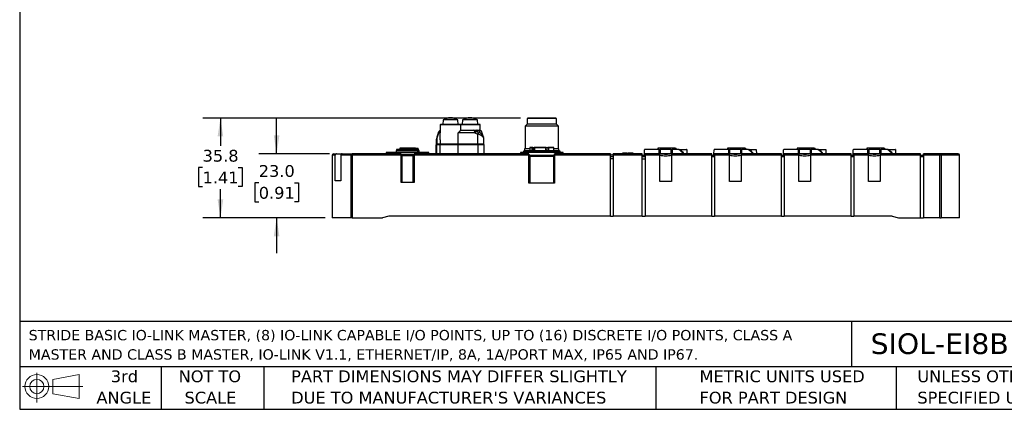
# Model space of a CAD drawing. Header units: millimetres. Extents: x 13 to 546, y 13 to 419.
# Tile 1 of 23: x 13 to 366, y 13 to 152. Entities that reach past the tile are written whole.
import ezdxf

# ---------------------------------------------------------------- set-up
doc = ezdxf.new("R2010")
doc.units = ezdxf.units.MM
doc.header["$LTSCALE"] = 2
doc.linetypes.add('SLD-Solid', pattern=[0])
doc.layers.add('DIMENSIONS', color=140, linetype='SLD-Solid', lineweight=25)
doc.layers.add('TEXT', color=140, linetype='SLD-Solid', lineweight=25)
doc.styles.add('SLDTEXTSTYLE0', font='VERDANA.TTF')
doc.dimstyles.new('SLDDIMSTYLE0', dxfattribs={"dimtxt": 4.316016, "dimasz": 6.604, "dimexe": 0, "dimexo": 0.0625, "dimgap": 1.079004, "dimtad": 0, "dimtih": 1, "dimtoh": 1, "dimrnd": 1e-09, "dimzin": 4, "dimdsep": 46, "dimtxsty": 'SLDTEXTSTYLE0', "dimsah": 1, "dimcen": 0.09, "dimadec": 0, "dimazin": 1, "dimtfac": 1, "dimtmove": 0, "dimatfit": 0, "dimfxl": 0, "dimfrac": 2, "dimtolj": 1, "dimtzin": 12, "dimarcsym": 0})
doc.dimstyles.new('SLDDIMSTYLE1', dxfattribs={"dimtxt": 4.316016, "dimasz": 6.604, "dimexe": 0, "dimexo": 0.0625, "dimgap": 1.079004, "dimtad": 0, "dimtih": 1, "dimtoh": 1, "dimrnd": 1e-09, "dimzin": 12, "dimdsep": 46, "dimtxsty": 'SLDTEXTSTYLE0', "dimsah": 1, "dimcen": 0.09, "dimadec": 0, "dimazin": 3, "dimtfac": 1, "dimtofl": 0, "dimtmove": 0, "dimatfit": 3, "dimfxl": 0, "dimfrac": 2, "dimtolj": 1, "dimtzin": 12, "dimarcsym": 0})

# ---------------------------------------------------------------- blocks, each defined once
blk = doc.blocks.new('Block11')
at = {"color": 7, "linetype": 'SLD-Solid', "lineweight": 18}
for p, q in [((5.18, 10.62), (5.18, 0)), ((10.96, 8.33), (20.35, 10.06)), ((10.96, 3.19), (10.96, 8.33)), ((20.35, 10.06), (20.35, 1.46)), ((0, 5.76), (21.75, 5.76)), ((10.96, 3.19), (20.35, 1.46))]:
    blk.add_line(p, q, dxfattribs=at)
for radius in [4.3, 2.57]:
    blk.add_circle((5.18, 5.76), radius, dxfattribs=at)
blk = doc.blocks.new('Block12')
at = {"color": 7, "linetype": 'Continuous'}
blk.add_blockref('Block11', (0, 0), dxfattribs=at)
blk = doc.blocks.new('SW_NOTE_0')
at = {"layer": 'TEXT', "color": 0, "attachment_point": 1, "style": 'SLDTEXTSTYLE0'}
for s, insert, char_height in [('STRIDE BASIC IO-LINK MASTER, (8) IO-LINK CAPABLE I/O POINTS, UP TO (16) DISCRETE I/O POINTS, CLASS A ', (0, 4.7), 3.70417), ('MASTER AND CLASS B MASTER, IO-LINK V1.1, ETHERNET/IP, 8A, 1A/PORT MAX, IP65 AND IP67.', (0, -2.23), 3.7042)]:
    blk.add_mtext(s, dxfattribs=dict(at, insert=insert, char_height=char_height))
blk = doc.blocks.new('SW_NOTE_0_2')
at = {"layer": 'TEXT', "color": 0, "char_height": 4.2333, "attachment_point": 1, "style": 'SLDTEXTSTYLE0'}
for s, insert in [('UNLESS OTHERWISE ', (0, 5.38)), ('SPECIFIED UNITS ARE:', (0, -2.27))]:
    blk.add_mtext(s, dxfattribs=dict(at, insert=insert))
blk = doc.blocks.new('SW_NOTE_0_3')
at = {"layer": 'TEXT', "color": 0, "char_height": 4.2333, "attachment_point": 1, "style": 'SLDTEXTSTYLE0'}
for s, insert in [('PART DIMENSIONS MAY DIFFER SLIGHTLY ', (0, 5.38)), ("DUE TO MANUFACTURER'S VARIANCES", (0, -2.27))]:
    blk.add_mtext(s, dxfattribs=dict(at, insert=insert))
blk = doc.blocks.new('SW_NOTE_0_4')
at = {"layer": 'TEXT', "color": 0, "char_height": 4.233, "attachment_point": 2, "style": 'SLDTEXTSTYLE0'}
for s, insert in [('NOT TO', (10.52, 5.38)), ('SCALE', (10.71, -2.27))]:
    blk.add_mtext(s, dxfattribs=dict(at, insert=insert))
blk = doc.blocks.new('SW_NOTE_0_5')
at = {"layer": 'TEXT', "color": 0, "char_height": 4.233, "attachment_point": 2, "style": 'SLDTEXTSTYLE0'}
for s, insert in [('3rd', (4.63, 5.38)), ('ANGLE', (4.44, -2.27))]:
    blk.add_mtext(s, dxfattribs=dict(at, insert=insert))
blk = doc.blocks.new('SW_NOTE_0_6')
at = {"layer": 'TEXT', "color": 0, "char_height": 4.2333, "attachment_point": 1, "style": 'SLDTEXTSTYLE0'}
for s, insert in [('METRIC UNITS USED ', (0, 5.38)), ('FOR PART DESIGN', (0, -2.27))]:
    blk.add_mtext(s, dxfattribs=dict(at, insert=insert))
blk = doc.blocks.new('_D')
at = {"layer": 'DIMENSIONS'}
for p, q in [((105, 104.38), (105, 117.08)), ((124.04, 104.38), (98.65, 104.38)), ((98.59, 93.97), (97.14, 93.97)), ((97.14, 93.97), (97.14, 87.11)), ((111.42, 93.97), (112.87, 93.97)), ((112.87, 93.97), (112.87, 87.11)), ((97.14, 87.11), (98.59, 87.11)), ((112.87, 87.11), (111.42, 87.11)), ((122.46, 81.38), (98.65, 81.38)), ((105, 81.38), (105, 68.68))]:
    blk.add_line(p, q, dxfattribs=at)
for points in [[(105, 104.38), (106.02, 110.98), (103.99, 110.98)], [(105, 81.38), (103.99, 74.78), (106.02, 74.78)]]:
    blk.add_solid(points, dxfattribs=at)
at = {"layer": 'DIMENSIONS', "char_height": 4.233, "attachment_point": 1, "style": 'SLDTEXTSTYLE0'}
for s, insert in [('23.0', (98.59, 100.32)), ('0.91', (98.59, 92.49))]:
    blk.add_mtext(s, dxfattribs=dict(at, insert=insert))
blk = doc.blocks.new('_D_1')
at = {"layer": 'DIMENSIONS'}
for p, q in [((192.68, 117.18), (78.47, 117.18)), ((84.82, 117.18), (84.82, 107.27)), ((78.41, 99.45), (76.96, 99.45)), ((76.96, 99.45), (76.96, 92.59)), ((91.24, 99.45), (92.69, 99.45)), ((92.69, 99.45), (92.69, 92.59)), ((76.96, 92.59), (78.41, 92.59)), ((92.69, 92.59), (91.24, 92.59)), ((84.82, 81.38), (84.82, 91.62)), ((122.46, 81.38), (78.47, 81.38))]:
    blk.add_line(p, q, dxfattribs=at)
for points in [[(84.82, 117.18), (83.81, 110.58), (85.84, 110.58)], [(84.82, 81.38), (85.84, 87.98), (83.81, 87.98)]]:
    blk.add_solid(points, dxfattribs=at)
at = {"layer": 'DIMENSIONS', "char_height": 4.233, "attachment_point": 1, "style": 'SLDTEXTSTYLE0'}
for s, insert in [('35.8', (78.41, 105.79)), ('1.41', (78.41, 97.96))]:
    blk.add_mtext(s, dxfattribs=dict(at, insert=insert))

msp = doc.modelspace()

# ---------------------------------------------------------------- linework, layer by layer
for p, q in [((195.223, 117.181), (195.023, 116.981)), ((195.023, 116.981), (195.023, 114.981)), ((205.523, 116.981), (195.023, 116.981)), ((200.273, 117.181), (195.223, 117.181)), ((205.323, 117.181), (200.273, 117.181)), ((205.523, 116.981), (205.323, 117.181)), ((205.523, 114.981), (205.523, 116.981)), ((163.804, 114.781), (163.804, 112.109)), ((171.143, 114.781), (163.804, 114.781)), ((171.043, 114.881), (163.904, 114.881)), ((164.816, 116.516), (164.673, 114.881)), ((170.13, 116.516), (164.816, 116.516)), ((170.273, 114.881), (170.13, 116.516)), ((178.043, 114.881), (171.043, 114.881)), ((171.143, 112.866), (171.143, 114.781)), ((178.143, 114.781), (171.143, 114.781)), ((171.816, 116.516), (171.673, 114.881)), ((177.13, 116.516), (171.816, 116.516)), ((177.273, 114.881), (177.13, 116.516)), ((178.143, 112.788), (178.143, 114.781)), ((195.023, 114.981), (194.273, 114.231)), ((194.273, 114.231), (194.273, 106.181)), ((206.273, 114.231), (194.273, 114.231)), ((205.523, 114.981), (195.023, 114.981)), ((206.273, 114.231), (205.523, 114.981)), ((206.273, 106.181), (206.273, 114.231)), ((162.586, 110.326), (162.474, 109.704)), ((163.142, 111.82), (162.535, 109.991)), ((162.535, 109.991), (162.535, 107.881)), ((163.186, 112.135), (162.578, 110.306)), ((163.827, 111.881), (163.183, 111.881)), ((163.827, 109.381), (163.827, 111.881)), ((170.245, 109.381), (170.245, 111.881)), ((176.2, 111.881), (170.245, 111.881)), ((171.14, 112.881), (175.449, 112.881)), ((175.449, 112.881), (175.593, 112.842)), ((175.449, 112.881), (176.948, 112.881)), ((176.12, 112.748), (175.595, 112.861)), ((176.989, 112.389), (176.132, 112.744)), ((176.5, 111.82), (177.358, 111.465)), ((176.964, 112.881), (176.948, 112.881)), ((176.948, 112.881), (176.948, 112.406)), ((176.964, 112.881), (177.77, 112.881)), ((177.047, 112.76), (177.209, 112.271)), ((177.811, 112.76), (177.047, 112.76)), ((177.358, 107.881), (177.358, 111.465)), ((177.77, 112.881), (177.78, 112.85)), ((177.78, 112.85), (177.811, 112.76)), ((177.811, 112.76), (178.14, 111.77)), ((179.368, 110.306), (178.76, 112.135)), ((179.454, 109.846), (179.36, 110.326)), ((179.473, 109.663), (179.433, 109.91)), ((149.305, 106.381), (149.305, 105.881)), ((150.305, 106.381), (149.305, 106.381)), ((151.305, 106.381), (150.305, 106.381)), ((151.305, 105.881), (151.305, 106.381)), ((152.073, 106.381), (151.307, 106.381)), ((152.839, 106.381), (152.073, 106.381)), ((152.841, 106.381), (152.841, 105.881)), ((154.828, 106.381), (152.841, 106.381)), ((154.828, 105.881), (154.828, 106.381)), ((154.853, 106.381), (154.828, 106.381)), ((154.853, 106.381), (154.853, 105.881)), ((154.853, 106.381), (155.259, 106.381)), ((155.259, 106.381), (155.382, 105.881)), ((155.259, 106.381), (155.51, 106.381)), ((155.753, 105.381), (155.51, 106.381)), ((155.51, 106.381), (155.549, 106.381)), ((155.549, 106.381), (155.861, 106.381)), ((155.549, 106.381), (155.549, 106.221)), ((156.124, 105.381), (155.861, 106.381)), ((155.861, 106.381), (155.904, 106.381)), ((156.038, 105.881), (155.904, 106.381)), ((155.905, 106.381), (155.904, 106.381)), ((156.039, 105.881), (155.905, 106.381)), ((162.373, 107.581), (162.673, 107.881)), ((162.441, 107.581), (162.373, 107.581)), ((162.373, 104.381), (162.373, 107.581)), ((162.739, 107.881), (162.441, 107.581)), ((163.803, 107.581), (162.441, 107.581)), ((162.441, 107.581), (162.441, 104.381)), ((162.473, 107.881), (162.473, 109.663)), ((162.473, 107.881), (162.535, 107.881)), ((163.833, 107.881), (162.535, 107.881)), ((163.803, 107.581), (164.1, 107.881)), ((163.803, 104.381), (163.803, 107.581)), ((170.244, 107.581), (163.803, 107.581)), ((163.833, 109.381), (163.827, 109.381)), ((163.833, 107.881), (163.833, 109.381)), ((170.214, 107.881), (163.833, 107.881)), ((170.244, 107.581), (170.019, 107.881)), ((170.214, 107.881), (170.214, 109.381)), ((177.358, 107.881), (170.214, 107.881)), ((170.244, 104.381), (170.244, 107.581)), ((177.414, 107.581), (170.244, 107.581)), ((177.414, 107.581), (177.189, 107.881)), ((179.473, 107.881), (177.358, 107.881)), ((177.414, 104.381), (177.414, 107.581)), ((179.573, 107.581), (177.414, 107.581)), ((179.573, 107.581), (179.273, 107.881)), ((179.473, 107.881), (179.473, 109.663)), ((179.573, 104.381), (179.573, 107.581)), ((194.173, 106.181), (194.123, 106.131)), ((194.123, 106.131), (194.123, 105.481)), ((195.941, 106.131), (194.123, 106.131)), ((195.942, 106.181), (194.173, 106.181)), ((195.943, 106.481), (195.938, 105.481)), ((196.867, 106.481), (195.943, 106.481)), ((196.985, 106.631), (196.093, 106.631)), ((196.867, 105.481), (196.867, 106.481)), ((197.06, 106.631), (197.702, 106.631)), ((197.165, 105.481), (197.166, 106.481)), ((197.533, 106.481), (197.166, 106.481)), ((197.533, 106.482), (197.525, 105.481)), ((197.609, 106.481), (197.601, 105.481)), ((201.777, 106.481), (197.609, 106.481)), ((201.726, 106.631), (197.702, 106.631)), ((201.726, 106.631), (202.556, 106.631)), ((201.785, 105.481), (201.777, 106.481)), ((201.913, 105.481), (201.906, 106.482)), ((202.422, 106.481), (201.906, 106.481)), ((202.422, 106.481), (202.42, 105.481)), ((202.712, 106.481), (202.71, 105.481)), ((204.631, 106.481), (202.712, 106.481)), ((204.636, 105.481), (204.631, 106.481)), ((206.373, 106.181), (204.633, 106.181)), ((206.423, 106.131), (204.633, 106.131)), ((206.423, 106.131), (206.373, 106.181)), ((206.423, 105.481), (206.423, 106.131)), ((242.005, 106.381), (242.005, 105.881)), ((243.005, 106.381), (242.005, 106.381)), ((244.005, 106.381), (243.005, 106.381)), ((244.005, 105.881), (244.005, 106.381)), ((244.773, 106.381), (244.005, 106.381)), ((245.541, 106.381), (244.773, 106.381)), ((245.541, 106.381), (245.541, 105.881)), ((246.541, 106.381), (245.541, 106.381)), ((247.541, 106.381), (246.541, 106.381)), ((247.541, 105.881), (247.541, 106.381)), ((248.173, 106.381), (247.541, 106.381)), ((248.173, 106.381), (248.173, 105.881)), ((248.173, 106.381), (248.429, 106.381)), ((248.429, 106.381), (248.506, 106.381)), ((248.667, 105.881), (248.506, 106.381)), ((267.005, 106.381), (267.005, 105.881)), ((268.005, 106.381), (267.005, 106.381)), ((269.005, 106.381), (268.005, 106.381)), ((269.005, 105.881), (269.005, 106.381)), ((269.773, 106.381), (269.005, 106.381)), ((270.541, 106.381), (269.773, 106.381)), ((270.541, 106.381), (270.541, 105.881)), ((271.541, 106.381), (270.541, 106.381)), ((272.541, 106.381), (271.541, 106.381)), ((272.541, 105.881), (272.541, 106.381)), ((273.173, 106.381), (272.541, 106.381)), ((273.173, 106.381), (273.173, 105.881)), ((273.173, 106.381), (273.429, 106.381)), ((273.429, 106.381), (273.506, 106.381)), ((273.667, 105.881), (273.506, 106.381)), ((292.005, 106.381), (292.005, 105.881)), ((293.005, 106.381), (292.005, 106.381)), ((294.005, 106.381), (293.005, 106.381)), ((294.005, 105.881), (294.005, 106.381)), ((294.773, 106.381), (294.005, 106.381)), ((295.541, 106.381), (294.773, 106.381)), ((295.541, 106.381), (295.541, 105.881)), ((296.541, 106.381), (295.541, 106.381)), ((297.541, 106.381), (296.541, 106.381)), ((297.541, 105.881), (297.541, 106.381)), ((298.173, 106.381), (297.541, 106.381)), ((298.173, 106.381), (298.173, 105.881)), ((298.173, 106.381), (298.429, 106.381)), ((298.429, 106.381), (298.506, 106.381)), ((298.667, 105.881), (298.506, 106.381)), ((317.005, 106.381), (317.005, 105.881)), ((318.005, 106.381), (317.005, 106.381)), ((319.005, 106.381), (318.005, 106.381)), ((319.005, 105.881), (319.005, 106.381)), ((319.773, 106.381), (319.005, 106.381)), ((320.541, 106.381), (319.773, 106.381)), ((320.541, 106.381), (320.541, 105.881)), ((321.541, 106.381), (320.541, 106.381)), ((322.541, 106.381), (321.541, 106.381)), ((322.541, 105.881), (322.541, 106.381)), ((323.173, 106.381), (322.541, 106.381)), ((323.173, 106.381), (323.173, 105.881)), ((323.173, 106.381), (323.429, 106.381)), ((323.429, 106.381), (323.506, 106.381)), ((323.667, 105.881), (323.506, 106.381)), ((125.003, 103.881), (125.003, 81.381)), ((126.072, 103.881), (125.003, 103.881)), ((126.072, 94.681), (126.072, 103.881)), ((126.579, 104.381), (128.57, 104.381)), ((128.049, 103.881), (128.049, 94.681)), ((131.637, 103.881), (128.049, 103.881)), ((128.57, 104.381), (132.094, 104.381)), ((131.637, 103.881), (131.637, 81.381)), ((132.094, 103.881), (131.637, 103.881)), ((132.094, 104.381), (132.094, 103.881)), ((149.723, 104.381), (132.094, 104.381)), ((132.094, 103.881), (132.094, 81.381)), ((149.723, 103.881), (132.094, 103.881)), ((144.423, 104.881), (144.423, 104.381)), ((152.073, 104.881), (144.423, 104.881)), ((148.107, 105.881), (147.973, 105.381)), ((147.973, 105.381), (147.973, 104.881)), ((155.753, 105.381), (147.973, 105.381)), ((155.382, 105.881), (148.107, 105.881)), ((149.723, 103.881), (149.723, 104.381)), ((149.723, 103.581), (149.723, 103.881)), ((149.723, 94.081), (149.723, 103.581)), ((149.723, 103.581), (150.023, 103.581)), ((150.023, 104.081), (150.023, 103.581)), ((154.123, 104.081), (150.023, 104.081)), ((150.023, 103.581), (150.023, 94.081)), ((154.123, 103.581), (150.023, 103.581)), ((159.723, 104.881), (152.073, 104.881)), ((154.123, 103.581), (154.123, 104.081)), ((154.123, 103.581), (154.423, 103.581)), ((154.123, 94.081), (154.123, 103.581)), ((195.673, 104.381), (154.423, 104.381)), ((154.423, 103.881), (154.423, 104.381)), ((154.423, 103.881), (154.423, 103.581)), ((195.673, 103.881), (154.423, 103.881)), ((154.423, 103.581), (154.423, 94.081)), ((155.753, 104.881), (155.753, 105.381)), ((156.039, 105.881), (156.038, 105.881)), ((156.173, 105.381), (156.039, 105.881)), ((156.124, 105.381), (156.124, 104.881)), ((156.173, 105.381), (156.124, 105.381)), ((156.173, 104.881), (156.173, 105.381)), ((159.723, 104.381), (159.723, 104.881)), ((192.623, 104.881), (192.623, 104.381)), ((207.923, 104.881), (192.623, 104.881)), ((193.923, 105.481), (193.723, 105.281)), ((193.723, 105.281), (193.723, 104.881)), ((200.273, 105.281), (193.723, 105.281)), ((200.273, 105.481), (193.923, 105.481)), ((195.673, 103.881), (195.673, 104.381)), ((195.673, 93.881), (195.673, 103.881)), ((195.973, 103.381), (195.673, 103.381)), ((195.973, 103.881), (195.973, 103.381)), ((195.973, 103.881), (204.573, 103.881)), ((195.973, 103.381), (195.973, 93.881)), ((204.573, 103.381), (195.973, 103.381)), ((206.623, 105.481), (200.273, 105.481)), ((206.823, 105.281), (200.273, 105.281)), ((204.573, 103.381), (204.573, 103.881)), ((204.573, 103.381), (204.873, 103.381)), ((204.573, 93.881), (204.573, 103.381)), ((224.973, 104.381), (204.873, 104.381)), ((204.873, 103.881), (204.873, 104.381)), ((204.873, 103.881), (204.873, 93.881)), ((224.973, 103.881), (204.873, 103.881)), ((206.823, 105.281), (206.623, 105.481)), ((206.823, 104.881), (206.823, 105.281)), ((207.923, 104.381), (207.923, 104.881)), ((224.973, 104.381), (224.973, 103.881)), ((224.973, 81.981), (224.973, 103.881)), ((225.973, 103.881), (224.973, 103.881)), ((224.973, 103.381), (225.973, 103.381)), ((236.373, 104.381), (225.973, 104.381)), ((225.973, 103.881), (225.973, 104.381)), ((236.373, 103.881), (225.973, 103.881)), ((225.973, 103.881), (225.973, 81.981)), ((229.223, 104.543), (229.223, 104.381)), ((233.123, 104.381), (233.123, 104.545)), ((236.373, 103.881), (236.373, 104.381)), ((236.373, 81.981), (236.373, 103.881)), ((236.373, 103.881), (237.373, 103.881)), ((236.373, 103.381), (237.373, 103.381)), ((237.123, 103.881), (237.132, 104.406)), ((237.132, 104.406), (237.157, 105.831)), ((242.474, 104.406), (237.132, 104.406)), ((242.474, 105.881), (237.267, 105.881)), ((237.373, 103.881), (237.373, 104.381)), ((242.673, 104.381), (237.373, 104.381)), ((242.673, 103.881), (237.373, 103.881)), ((237.373, 103.881), (237.373, 81.981)), ((242.474, 104.406), (242.474, 105.881)), ((242.48, 104.381), (242.474, 104.406)), ((242.673, 94.381), (242.673, 103.881)), ((242.772, 105.881), (242.772, 104.406)), ((246.774, 105.881), (242.772, 105.881)), ((246.774, 104.406), (242.772, 104.406)), ((242.773, 104.362), (242.773, 105.945)), ((246.773, 105.913), (246.773, 104.376)), ((246.774, 104.406), (246.774, 105.881)), ((261.373, 104.381), (246.873, 104.381)), ((246.873, 103.881), (246.873, 94.381)), ((261.373, 103.881), (246.873, 103.881)), ((247.072, 104.406), (247.065, 104.381)), ((247.072, 105.881), (247.072, 104.406)), ((249.482, 105.881), (247.072, 105.881)), ((251.195, 104.406), (247.072, 104.406)), ((249.712, 105.881), (252.28, 105.881)), ((251.197, 104.381), (251.195, 104.406)), ((251.425, 104.406), (251.421, 104.381)), ((251.425, 104.406), (252.364, 104.406)), ((252.339, 105.854), (252.364, 104.406)), ((252.364, 104.406), (252.364, 104.381)), ((261.373, 103.881), (261.373, 104.381)), ((261.373, 81.981), (261.373, 103.881)), ((261.373, 103.881), (262.373, 103.881)), ((261.373, 103.381), (262.373, 103.381)), ((262.123, 103.881), (262.132, 104.406)), ((262.132, 104.406), (262.157, 105.831)), ((267.474, 104.406), (262.132, 104.406)), ((267.474, 105.881), (262.267, 105.881)), ((262.373, 103.881), (262.373, 104.381)), ((267.673, 104.381), (262.373, 104.381)), ((267.673, 103.881), (262.373, 103.881)), ((262.373, 103.881), (262.373, 81.981)), ((267.474, 104.406), (267.474, 105.881)), ((267.48, 104.381), (267.474, 104.406)), ((267.673, 94.381), (267.673, 103.881)), ((267.772, 105.881), (267.772, 104.406)), ((271.774, 105.881), (267.772, 105.881)), ((271.774, 104.406), (267.772, 104.406)), ((267.773, 104.362), (267.773, 105.945)), ((271.773, 105.913), (271.773, 104.376)), ((271.774, 104.406), (271.774, 105.881)), ((286.373, 104.381), (271.873, 104.381)), ((271.873, 103.881), (271.873, 94.381)), ((286.373, 103.881), (271.873, 103.881)), ((272.072, 104.406), (272.065, 104.381)), ((272.072, 105.881), (272.072, 104.406)), ((274.482, 105.881), (272.072, 105.881)), ((276.195, 104.406), (272.072, 104.406)), ((274.712, 105.881), (277.28, 105.881)), ((276.197, 104.381), (276.195, 104.406)), ((276.425, 104.406), (276.421, 104.381)), ((276.425, 104.406), (277.364, 104.406)), ((277.339, 105.854), (277.364, 104.406)), ((277.364, 104.406), (277.364, 104.381)), ((286.373, 103.881), (286.373, 104.381)), ((286.373, 81.981), (286.373, 103.881)), ((286.373, 103.881), (287.373, 103.881)), ((286.373, 103.381), (287.373, 103.381)), ((287.123, 103.881), (287.132, 104.406)), ((287.132, 104.406), (287.157, 105.831)), ((292.474, 104.406), (287.132, 104.406)), ((292.474, 105.881), (287.267, 105.881)), ((287.373, 103.881), (287.373, 104.381)), ((292.673, 104.381), (287.373, 104.381)), ((292.673, 103.881), (287.373, 103.881)), ((287.373, 103.881), (287.373, 81.981)), ((292.474, 104.406), (292.474, 105.881)), ((292.48, 104.381), (292.474, 104.406)), ((292.673, 94.381), (292.673, 103.881)), ((292.772, 105.881), (292.772, 104.406)), ((296.774, 105.881), (292.772, 105.881)), ((296.774, 104.406), (292.772, 104.406)), ((292.773, 104.362), (292.773, 105.945)), ((296.773, 105.913), (296.773, 104.376)), ((296.774, 104.406), (296.774, 105.881)), ((311.373, 104.381), (296.873, 104.381)), ((296.873, 103.881), (296.873, 94.381)), ((311.373, 103.881), (296.873, 103.881)), ((297.072, 104.406), (297.065, 104.381)), ((297.072, 105.881), (297.072, 104.406)), ((299.482, 105.881), (297.072, 105.881)), ((301.195, 104.406), (297.072, 104.406)), ((299.712, 105.881), (302.28, 105.881)), ((301.197, 104.381), (301.195, 104.406)), ((301.425, 104.406), (301.421, 104.381)), ((301.425, 104.406), (302.364, 104.406)), ((302.339, 105.854), (302.364, 104.406)), ((302.364, 104.406), (302.364, 104.381)), ((311.373, 103.881), (311.373, 104.381)), ((311.373, 81.981), (311.373, 103.881)), ((311.373, 103.881), (312.373, 103.881)), ((311.373, 103.381), (312.373, 103.381)), ((312.123, 103.881), (312.132, 104.406)), ((312.132, 104.406), (312.157, 105.831)), ((317.474, 104.406), (312.132, 104.406)), ((317.474, 105.881), (312.267, 105.881)), ((312.373, 103.881), (312.373, 104.381)), ((317.673, 104.381), (312.373, 104.381)), ((317.673, 103.881), (312.373, 103.881)), ((312.373, 103.881), (312.373, 81.981)), ((317.474, 104.406), (317.474, 105.881)), ((317.48, 104.381), (317.474, 104.406)), ((317.673, 94.381), (317.673, 103.881)), ((317.772, 105.881), (317.772, 104.406)), ((321.774, 105.881), (317.772, 105.881)), ((321.774, 104.406), (317.772, 104.406)), ((317.773, 104.362), (317.773, 105.945)), ((321.773, 105.913), (321.773, 104.376)), ((321.774, 104.406), (321.774, 105.881)), ((336.373, 104.381), (321.873, 104.381)), ((321.873, 103.881), (321.873, 94.381)), ((336.373, 103.881), (321.873, 103.881)), ((322.072, 104.406), (322.065, 104.381)), ((322.072, 105.881), (322.072, 104.406)), ((324.482, 105.881), (322.072, 105.881)), ((326.195, 104.406), (322.072, 104.406)), ((324.712, 105.881), (327.28, 105.881)), ((326.197, 104.381), (326.195, 104.406)), ((326.425, 104.406), (326.421, 104.381)), ((326.425, 104.406), (327.364, 104.406)), ((327.339, 105.854), (327.364, 104.406)), ((327.364, 104.406), (327.364, 104.381)), ((336.373, 103.881), (336.373, 104.381)), ((336.373, 81.381), (336.373, 103.881)), ((336.373, 103.881), (337.373, 103.881)), ((336.373, 103.381), (337.373, 103.381)), ((343.313, 104.381), (337.373, 104.381)), ((337.373, 103.881), (337.373, 104.381)), ((343.313, 103.881), (337.373, 103.881)), ((337.373, 103.881), (337.373, 81.381)), ((343.313, 103.881), (343.313, 104.381)), ((349.903, 104.381), (343.313, 104.381)), ((343.313, 81.381), (343.313, 103.881)), ((343.769, 103.881), (343.313, 103.881)), ((343.769, 103.881), (343.769, 81.381)), ((350.403, 103.881), (343.769, 103.881)), ((350.403, 81.381), (350.403, 103.881)), ((225.973, 102.581), (224.973, 102.581)), ((236.373, 102.581), (237.373, 102.581)), ((128.049, 94.681), (126.072, 94.681)), ((154.423, 94.081), (149.723, 94.081)), ((204.873, 93.881), (195.673, 93.881)), ((246.873, 94.381), (242.673, 94.381)), ((271.873, 94.381), (267.673, 94.381)), ((296.873, 94.381), (292.673, 94.381)), ((321.873, 94.381), (317.673, 94.381)), ((131.637, 81.381), (125.003, 81.381)), ((132.094, 81.381), (131.637, 81.381)), ((132.094, 81.381), (143.073, 81.381)), ((145.312, 81.981), (143.073, 81.381)), ((224.973, 81.981), (145.312, 81.981)), ((224.973, 81.981), (225.973, 81.981)), ((236.373, 81.981), (225.973, 81.981)), ((236.373, 81.981), (237.373, 81.981)), ((261.373, 81.981), (237.373, 81.981)), ((261.373, 81.981), (262.373, 81.981)), ((286.373, 81.981), (262.373, 81.981)), ((286.373, 81.981), (287.373, 81.981)), ((311.373, 81.981), (287.373, 81.981)), ((311.373, 81.981), (312.373, 81.981)), ((326.184, 81.981), (312.373, 81.981)), ((326.184, 81.981), (328.423, 81.381)), ((328.423, 81.381), (336.373, 81.381)), ((336.373, 81.381), (337.373, 81.381)), ((343.313, 81.381), (337.373, 81.381)), ((343.313, 81.381), (343.769, 81.381)), ((350.403, 81.381), (343.769, 81.381))]:
    msp.add_line(p, q)
for centre, radius, start, end in [((167.473, 112.281), 5, 57.90129, 122.09871), ((174.473, 112.281), 5, 57.90129, 122.09871), ((163.904, 114.781), 0.1, 90, 180), ((171.043, 114.781), 0.1, 360, 90), ((178.043, 114.781), 0.1, 0, 90), ((196.093, 106.481), 0.15, 90, 179.7), ((204.481, 106.481), 0.15, 0.3, 90), ((125.503, 103.881), 0.5, 90, 180), ((132.116, 103.901), 0.48, 92.73234, 182.49367), ((150.023, 104.381), 0.3, 180, 270), ((154.123, 104.381), 0.3, 270, 0), ((231.214, 7.545), 97.019, 90.11277, 91.17586), ((231.173, 104.563), 0.15, 180.06848, 359.9799), ((231.214, 7.545), 97.019, 88.87251, 89.9356), ((244.773, 89.181), 18.31, 114.20358, 114.57956), ((242.772, 96.357), 11.65, 43.69559, 54.82901), ((243.002, 96.357), 11.65, 43.69559, 54.82901), ((244.773, 89.181), 18.31, 65.59376, 65.79642), ((269.773, 89.181), 18.31, 114.20358, 114.57956), ((267.772, 96.357), 11.65, 43.69559, 54.82901), ((268.002, 96.357), 11.65, 43.69559, 54.82901), ((269.773, 89.181), 18.31, 65.59376, 65.79642), ((294.773, 89.181), 18.31, 114.20358, 114.57956), ((292.772, 96.357), 11.65, 43.69559, 54.82901), ((293.002, 96.357), 11.65, 43.69559, 54.82901), ((294.773, 89.181), 18.31, 65.59376, 65.79642), ((319.773, 89.181), 18.31, 114.20358, 114.57956), ((317.772, 96.357), 11.65, 43.69559, 54.82901), ((318.002, 96.357), 11.65, 43.69559, 54.82901), ((319.773, 89.181), 18.31, 65.59376, 65.79642), ((343.29, 103.901), 0.48, 357.50633, 87.26766), ((349.903, 103.881), 0.5, 360, 90)]:
    msp.add_arc(centre, radius, start, end)
msp.add_ellipse((176.964, 110.881), major_axis=(0, 2), ratio=0.1208651, start_param=5.9341195, end_param=6.2831853)
for points in [[(162.535, 109.991), (162.494, 109.881), (162.473, 109.772), (162.473, 109.663)], [(163.142, 111.82), (163.155, 111.86), (163.169, 111.881), (163.183, 111.881)], [(176.2, 111.881), (176.302, 111.881), (176.404, 111.86), (176.5, 111.82)], [(170.214, 109.381), (170.224, 109.381), (170.235, 109.381), (170.245, 109.381)], [(197.166, 106.481), (197.126, 106.482), (197.011, 106.482), (196.902, 106.482), (196.867, 106.481)], [(197.06, 106.631), (197.05, 106.631), (197.021, 106.631), (196.994, 106.631), (196.985, 106.631)], [(201.887, 106.481), (201.913, 106.482), (201.918, 106.482), (201.83, 106.482), (201.777, 106.481)], [(202.712, 106.481), (202.666, 106.482), (202.544, 106.482), (202.448, 106.482), (202.422, 106.481)], [(202.629, 106.631), (202.617, 106.631), (202.587, 106.631), (202.563, 106.631), (202.556, 106.631)], [(248.429, 106.381), (248.475, 106.214), (248.522, 106.047), (248.569, 105.881)], [(273.429, 106.381), (273.475, 106.214), (273.522, 106.047), (273.569, 105.881)], [(298.429, 106.381), (298.475, 106.214), (298.522, 106.047), (298.569, 105.881)], [(323.429, 106.381), (323.475, 106.214), (323.522, 106.047), (323.569, 105.881)], [(242.674, 104.38), (242.673, 104.38), (242.673, 104.381), (242.673, 104.381)], [(242.673, 103.881), (242.673, 103.884), (242.673, 103.888), (242.674, 103.892)], [(242.674, 103.892), (243.363, 103.737), (244.068, 103.66), (244.773, 103.66)], [(244.773, 103.66), (245.478, 103.66), (246.183, 103.737), (246.873, 103.892)], [(246.873, 104.381), (246.873, 104.381), (246.873, 104.38), (246.873, 104.38)], [(246.873, 103.892), (246.873, 103.888), (246.873, 103.884), (246.873, 103.881)], [(267.674, 104.38), (267.673, 104.38), (267.673, 104.381), (267.673, 104.381)], [(267.673, 103.881), (267.673, 103.884), (267.673, 103.888), (267.674, 103.892)], [(267.674, 103.892), (268.363, 103.737), (269.068, 103.66), (269.773, 103.66)], [(269.773, 103.66), (270.478, 103.66), (271.183, 103.737), (271.873, 103.892)], [(271.873, 104.381), (271.873, 104.381), (271.873, 104.38), (271.873, 104.38)], [(271.873, 103.892), (271.873, 103.888), (271.873, 103.884), (271.873, 103.881)], [(292.674, 104.38), (292.673, 104.38), (292.673, 104.381), (292.673, 104.381)], [(292.673, 103.881), (292.673, 103.884), (292.673, 103.888), (292.674, 103.892)], [(292.674, 103.892), (293.363, 103.737), (294.068, 103.66), (294.773, 103.66)], [(294.773, 103.66), (295.478, 103.66), (296.183, 103.737), (296.873, 103.892)], [(296.873, 104.381), (296.873, 104.381), (296.873, 104.38), (296.873, 104.38)], [(296.873, 103.892), (296.873, 103.888), (296.873, 103.884), (296.873, 103.881)], [(317.674, 104.38), (317.673, 104.38), (317.673, 104.381), (317.673, 104.381)], [(317.673, 103.881), (317.673, 103.884), (317.673, 103.888), (317.674, 103.892)], [(317.674, 103.892), (318.363, 103.737), (319.068, 103.66), (319.773, 103.66)], [(319.773, 103.66), (320.478, 103.66), (321.183, 103.737), (321.873, 103.892)], [(321.873, 104.381), (321.873, 104.381), (321.873, 104.38), (321.873, 104.38)], [(321.873, 103.892), (321.873, 103.888), (321.873, 103.884), (321.873, 103.881)]]:
    msp.add_open_spline(points, degree=3)
for points, knots in [([(162.582, 110.305), (162.569, 110.263), (162.535, 110.162), (162.535, 110.054), (162.535, 109.991)], [0, 0, 0, 0, 0.4104658, 1, 1, 1, 1]), ([(163.142, 111.82), (163.142, 111.884), (163.143, 111.998), (163.179, 112.105), (163.195, 112.153)], [0, 0, 0, 0, 0.5552332, 1, 1, 1, 1]), ([(163.841, 112.813), (163.826, 112.811), (163.684, 112.785), (163.46, 112.597), (163.228, 112.275), (163.198, 112.012), (163.183, 111.881)], [0, 0, 0, 0, 0.0379132, 0.3586088, 0.6793044, 1, 1, 1, 1]), ([(163.804, 112.801), (163.779, 112.793), (163.669, 112.76), (163.499, 112.629), (163.31, 112.418), (163.232, 112.241), (163.194, 112.153)], [0, 0, 0, 0, 0.0913731, 0.3991797, 0.7022097, 1, 1, 1, 1]), ([(163.804, 112.109), (163.804, 112.109), (163.802, 112.082), (163.806, 112.038), (163.811, 111.983), (163.817, 111.948), (163.821, 111.926), (163.823, 111.911), (163.825, 111.902), (163.826, 111.895), (163.827, 111.89), (163.827, 111.886), (163.827, 111.883), (163.827, 111.881), (163.827, 111.881)], [0, 0, 0, 0, 0.0049496, 0.367492, 0.6003152, 0.7478862, 0.840846, 0.8993726, 0.9363431, 0.9598817, 0.9750979, 0.9904086, 0.9961531, 1, 1, 1, 1]), ([(170.245, 111.881), (170.245, 111.881), (170.245, 111.884), (170.248, 111.889), (170.262, 111.904), (170.319, 111.952), (170.542, 112.14), (170.89, 112.48), (171.124, 112.809), (171.133, 112.854), (171.135, 112.866)], [0, 0, 0, 0, 0.0009483, 0.0022674, 0.0074704, 0.0279326, 0.1096088, 0.4379541, 0.8488207, 1, 1, 1, 1]), ([(175.593, 112.842), (175.641, 112.833), (175.788, 112.806), (175.991, 112.601), (176.166, 112.274), (176.189, 112.012), (176.2, 111.881)], [0, 0, 0, 0, 0.1426676, 0.4284451, 0.7142225, 1, 1, 1, 1]), ([(176.118, 112.745), (176.157, 112.729), (176.246, 112.692), (176.358, 112.581), (176.451, 112.428), (176.507, 112.243), (176.528, 112.037), (176.51, 111.893), (176.5, 111.82)], [0, 0, 0, 0, 0.1329373, 0.3063498, 0.4797624, 0.6531749, 0.8265875, 1, 1, 1, 1]), ([(179.438, 109.909), (179.393, 110.113), (179.291, 110.579), (178.85, 111.2), (178.126, 111.851), (177.378, 112.204), (176.977, 112.393)], [0, 0, 0, 0, 0.1791604, 0.40769887, 0.68280904, 1, 1, 1, 1]), ([(176.987, 112.384), (177.022, 112.37), (177.107, 112.334), (177.215, 112.226), (177.308, 112.073), (177.365, 111.888), (177.386, 111.682), (177.367, 111.537), (177.358, 111.465)], [0, 0, 0, 0, 0.1213632, 0.2970906, 0.4728179, 0.6485453, 0.8242726, 1, 1, 1, 1]), ([(179.433, 109.91), (179.431, 109.922), (179.42, 110.004), (179.331, 110.17), (179.174, 110.396), (178.843, 110.716), (178.298, 111.084), (177.659, 111.343), (177.358, 111.465)], [0, 0, 0, 0, 0.0225838, 0.1434, 0.2945522, 0.4309358, 0.7323621, 1, 1, 1, 1]), ([(178.752, 112.153), (178.707, 112.251), (178.617, 112.449), (178.38, 112.679), (178.094, 112.835), (177.885, 112.86), (177.781, 112.873)], [0, 0, 0, 0, 0.2483754, 0.4978901, 0.7490707, 1, 1, 1, 1]), ([(178.756, 112.134), (178.752, 112.153), (178.731, 112.232), (178.655, 112.358), (178.534, 112.503), (178.38, 112.621), (178.204, 112.705), (178.012, 112.757), (177.878, 112.759), (177.811, 112.76)], [0, 0, 0, 0, 0.0481849, 0.2068208, 0.3654566, 0.5240925, 0.6827283, 0.8413642, 1, 1, 1, 1]), ([(179.257, 110.527), (179.258, 110.526), (179.3, 110.478), (179.335, 110.409), (179.355, 110.337), (179.358, 110.326)], [0, 0, 0, 0, 0.0113393, 0.8443841, 1, 1, 1, 1]), ([(196.867, 106.481), (196.867, 106.52), (196.88, 106.559), (196.924, 106.614), (196.954, 106.631), (196.985, 106.631)], [0, 0, 0, 0, 0.5, 0.5, 1, 1, 1, 1]), ([(197.06, 106.631), (197.088, 106.631), (197.115, 106.614), (197.154, 106.559), (197.166, 106.52), (197.166, 106.481)], [0, 0, 0, 0, 0.5, 0.5, 1, 1, 1, 1]), ([(197.682, 106.631), (197.663, 106.628), (197.624, 106.623), (197.574, 106.589), (197.54, 106.54), (197.535, 106.501), (197.533, 106.482)], [0, 0, 0, 0, 0.24993831, 0.49975164, 0.74947246, 1, 1, 1, 1]), ([(197.609, 106.481), (197.599, 106.481), (197.577, 106.482), (197.554, 106.482), (197.539, 106.482), (197.532, 106.482), (197.533, 106.482), (197.533, 106.482)], [0, 0, 0, 0, 0.2398177, 0.4798523, 0.7197126, 0.9588858, 1, 1, 1, 1]), ([(197.702, 106.631), (197.677, 106.631), (197.653, 106.614), (197.619, 106.559), (197.609, 106.52), (197.609, 106.481)], [0, 0, 0, 0, 0.5, 0.5, 1, 1, 1, 1]), ([(201.777, 106.481), (201.777, 106.52), (201.772, 106.559), (201.753, 106.614), (201.739, 106.631), (201.726, 106.631)], [0, 0, 0, 0, 0.5, 0.5, 1, 1, 1, 1]), ([(201.726, 106.631), (201.732, 106.631), (201.745, 106.631), (201.756, 106.631), (201.761, 106.631), (201.756, 106.631), (201.753, 106.631)], [0, 0, 0, 0, 0.2494884, 0.4995659, 0.7456404, 1, 1, 1, 1]), ([(201.908, 106.482), (201.906, 106.501), (201.901, 106.54), (201.867, 106.589), (201.817, 106.623), (201.778, 106.628), (201.759, 106.631)], [0, 0, 0, 0, 0.2506477, 0.5004129, 0.7502092, 1, 1, 1, 1]), ([(202.556, 106.631), (202.516, 106.631), (202.447, 106.593), (202.423, 106.515), (202.422, 106.481)], [0, 0, 0, 0, 0.5714286, 1, 1, 1, 1]), ([(202.629, 106.631), (202.65, 106.631), (202.672, 106.614), (202.703, 106.559), (202.712, 106.52), (202.712, 106.481)], [0, 0, 0, 0, 0.5, 0.5, 1, 1, 1, 1]), ([(204.48, 106.631), (204.481, 106.631), (204.484, 106.631), (204.436, 106.631), (204.162, 106.631), (203.71, 106.631), (203.424, 106.631), (203.073, 106.631), (202.807, 106.631), (202.629, 106.631)], [0, 0, 0, 0, 0.0239791, 0.1549548, 0.5191884, 0.6416817, 0.7641599, 0.8420202, 1, 1, 1, 1]), ([(125.547, 104.381), (125.534, 104.381), (125.482, 104.381), (125.779, 104.381), (126.312, 104.381), (126.579, 104.381)], [0, 0, 0, 0, 0.1321358, 0.5660572, 1, 1, 1, 1]), ([(126.579, 104.381), (126.446, 104.381), (126.316, 104.327), (126.128, 104.144), (126.072, 104.014), (126.072, 103.881)], [0, 0, 0, 0, 0.5, 0.5, 1, 1, 1, 1]), ([(128.57, 104.381), (128.435, 104.381), (128.303, 104.329), (128.108, 104.146), (128.049, 104.016), (128.049, 103.881)], [0, 0, 0, 0, 0.5, 0.5, 1, 1, 1, 1]), ([(195.673, 104.181), (195.673, 104.143), (195.681, 104.104), (195.709, 104.033), (195.73, 104.001), (195.782, 103.946), (195.817, 103.921), (195.893, 103.888), (195.935, 103.881), (195.973, 103.881)], [-0.099178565, -0.099178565, -0.099178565, -0.099178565, -0.087939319, -0.087939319, -0.076700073, -0.076700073, -0.062967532, -0.062967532, -0.04923499, -0.04923499, -0.04923499, -0.04923499]), ([(204.573, 103.881), (204.612, 103.881), (204.653, 103.888), (204.729, 103.921), (204.765, 103.946), (204.816, 104.001), (204.837, 104.033), (204.866, 104.104), (204.873, 104.143), (204.873, 104.181)], [0.04923499, 0.04923499, 0.04923499, 0.04923499, 0.062967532, 0.062967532, 0.076700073, 0.076700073, 0.087939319, 0.087939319, 0.099178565, 0.099178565, 0.099178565, 0.099178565]), ([(242.474, 105.881), (242.481, 105.881), (242.491, 105.881), (242.536, 105.881), (242.574, 105.881), (242.602, 105.881), (242.624, 105.881), (242.646, 105.881), (242.664, 105.881), (242.672, 105.881), (242.675, 105.881)], [0, 0, 0, 0, 0.44098358, 0.66152661, 0.77223587, 0.821498, 0.87118331, 0.91536806, 0.97305755, 1, 1, 1, 1]), ([(246.873, 104.38), (246.786, 104.363), (246.614, 104.327), (246.354, 104.282), (246.092, 104.244), (245.829, 104.213), (245.566, 104.188), (245.302, 104.171), (245.038, 104.161), (244.748, 104.157), (244.305, 104.164), (243.807, 104.199), (243.31, 104.263), (242.964, 104.321), (242.762, 104.362), (242.674, 104.38)], [0, 0, 0, 0, 0.0633301, 0.1263325, 0.1890533, 0.2515386, 0.3138345, 0.3759874, 0.4380434, 0.5000488, 0.5798825, 0.7494272, 0.8516831, 0.9352896, 1, 1, 1, 1]), ([(242.674, 104.38), (242.68, 104.379), (242.684, 104.365), (242.691, 104.315), (242.694, 104.279), (242.694, 104.189), (242.691, 104.135), (242.684, 104.019), (242.68, 103.955), (242.674, 103.892)], [0, 0, 0, 0, 0.25, 0.25, 0.5, 0.5, 0.75, 0.75, 1, 1, 1, 1]), ([(246.774, 105.881), (246.771, 105.881), (246.776, 105.881), (246.797, 105.881), (246.806, 105.881), (246.834, 105.881), (246.851, 105.881), (246.895, 105.881), (246.914, 105.881), (246.951, 105.881), (246.967, 105.881), (247.005, 105.881), (247.021, 105.881), (247.058, 105.881), (247.069, 105.881), (247.072, 105.881)], [0, 0, 0, 0, 0.25, 0.25, 0.375, 0.375, 0.5, 0.5, 0.5625, 0.5625, 0.625, 0.625, 0.75, 0.75, 1, 1, 1, 1]), ([(246.873, 104.38), (246.866, 104.379), (246.863, 104.365), (246.856, 104.315), (246.852, 104.279), (246.852, 104.189), (246.856, 104.135), (246.863, 104.019), (246.866, 103.955), (246.873, 103.892)], [0, 0, 0, 0, 0.25, 0.25, 0.5, 0.5, 0.75, 0.75, 1, 1, 1, 1]), ([(249.482, 105.881), (249.495, 105.881), (249.571, 105.881), (249.645, 105.881), (249.701, 105.881), (249.712, 105.881)], [0, 0, 0, 0, 0.142158, 0.820896, 1, 1, 1, 1]), ([(267.474, 105.881), (267.481, 105.881), (267.491, 105.881), (267.536, 105.881), (267.574, 105.881), (267.602, 105.881), (267.624, 105.881), (267.646, 105.881), (267.664, 105.881), (267.672, 105.881), (267.675, 105.881)], [0, 0, 0, 0, 0.4409836, 0.6615266, 0.7722359, 0.821498, 0.8711833, 0.9153681, 0.9730575, 1, 1, 1, 1]), ([(267.674, 104.38), (267.68, 104.379), (267.684, 104.365), (267.691, 104.315), (267.694, 104.279), (267.694, 104.189), (267.691, 104.135), (267.684, 104.019), (267.68, 103.955), (267.674, 103.892)], [0, 0, 0, 0, 0.25, 0.25, 0.5, 0.5, 0.75, 0.75, 1, 1, 1, 1]), ([(271.873, 104.38), (271.786, 104.363), (271.614, 104.327), (271.354, 104.282), (271.092, 104.244), (270.829, 104.213), (270.566, 104.188), (270.302, 104.171), (270.038, 104.161), (269.748, 104.157), (269.305, 104.164), (268.807, 104.199), (268.31, 104.263), (267.964, 104.321), (267.762, 104.362), (267.674, 104.38)], [0, 0, 0, 0, 0.0633301, 0.1263325, 0.1890533, 0.2515386, 0.3138345, 0.3759874, 0.4380434, 0.5000488, 0.5798825, 0.7494272, 0.8516831, 0.9352896, 1, 1, 1, 1]), ([(271.774, 105.881), (271.771, 105.881), (271.776, 105.881), (271.797, 105.881), (271.806, 105.881), (271.834, 105.881), (271.851, 105.881), (271.895, 105.881), (271.914, 105.881), (271.951, 105.881), (271.967, 105.881), (272.005, 105.881), (272.021, 105.881), (272.058, 105.881), (272.069, 105.881), (272.072, 105.881)], [0, 0, 0, 0, 0.25, 0.25, 0.375, 0.375, 0.5, 0.5, 0.5625, 0.5625, 0.625, 0.625, 0.75, 0.75, 1, 1, 1, 1]), ([(271.873, 104.38), (271.866, 104.379), (271.863, 104.365), (271.856, 104.315), (271.852, 104.279), (271.852, 104.189), (271.856, 104.135), (271.863, 104.019), (271.866, 103.955), (271.873, 103.892)], [0, 0, 0, 0, 0.25, 0.25, 0.5, 0.5, 0.75, 0.75, 1, 1, 1, 1]), ([(274.482, 105.881), (274.495, 105.881), (274.571, 105.881), (274.645, 105.881), (274.701, 105.881), (274.712, 105.881)], [0, 0, 0, 0, 0.142158, 0.820896, 1, 1, 1, 1]), ([(292.474, 105.881), (292.481, 105.881), (292.491, 105.881), (292.536, 105.881), (292.574, 105.881), (292.602, 105.881), (292.624, 105.881), (292.646, 105.881), (292.664, 105.881), (292.672, 105.881), (292.675, 105.881)], [0, 0, 0, 0, 0.44098358, 0.66152661, 0.77223587, 0.821498, 0.87118331, 0.91536806, 0.97305755, 1, 1, 1, 1]), ([(292.674, 104.38), (292.68, 104.379), (292.684, 104.365), (292.691, 104.315), (292.694, 104.279), (292.694, 104.189), (292.691, 104.135), (292.684, 104.019), (292.68, 103.955), (292.674, 103.892)], [0, 0, 0, 0, 0.25, 0.25, 0.5, 0.5, 0.75, 0.75, 1, 1, 1, 1]), ([(296.873, 104.38), (296.786, 104.363), (296.614, 104.327), (296.354, 104.282), (296.092, 104.244), (295.829, 104.213), (295.566, 104.188), (295.302, 104.171), (295.038, 104.161), (294.748, 104.157), (294.305, 104.164), (293.807, 104.199), (293.31, 104.263), (292.964, 104.321), (292.762, 104.362), (292.674, 104.38)], [0, 0, 0, 0, 0.0633301, 0.1263325, 0.1890533, 0.2515386, 0.3138345, 0.3759874, 0.4380434, 0.5000488, 0.5798824, 0.7494272, 0.8516831, 0.9352896, 1, 1, 1, 1]), ([(296.774, 105.881), (296.771, 105.881), (296.776, 105.881), (296.797, 105.881), (296.806, 105.881), (296.834, 105.881), (296.851, 105.881), (296.895, 105.881), (296.914, 105.881), (296.951, 105.881), (296.967, 105.881), (297.005, 105.881), (297.021, 105.881), (297.058, 105.881), (297.069, 105.881), (297.072, 105.881)], [0, 0, 0, 0, 0.25, 0.25, 0.375, 0.375, 0.5, 0.5, 0.5625, 0.5625, 0.625, 0.625, 0.75, 0.75, 1, 1, 1, 1]), ([(296.873, 104.38), (296.866, 104.379), (296.863, 104.365), (296.856, 104.315), (296.852, 104.279), (296.852, 104.189), (296.856, 104.135), (296.863, 104.019), (296.866, 103.955), (296.873, 103.892)], [0, 0, 0, 0, 0.25, 0.25, 0.5, 0.5, 0.75, 0.75, 1, 1, 1, 1]), ([(299.482, 105.881), (299.495, 105.881), (299.571, 105.881), (299.645, 105.881), (299.701, 105.881), (299.712, 105.881)], [0, 0, 0, 0, 0.142158, 0.820896, 1, 1, 1, 1]), ([(317.474, 105.881), (317.481, 105.881), (317.491, 105.881), (317.536, 105.881), (317.574, 105.881), (317.602, 105.881), (317.624, 105.881), (317.646, 105.881), (317.664, 105.881), (317.672, 105.881), (317.675, 105.881)], [0, 0, 0, 0, 0.4409836, 0.6615266, 0.7722359, 0.821498, 0.8711833, 0.9153681, 0.9730575, 1, 1, 1, 1]), ([(317.674, 104.38), (317.68, 104.379), (317.684, 104.365), (317.691, 104.315), (317.694, 104.279), (317.694, 104.189), (317.691, 104.135), (317.684, 104.019), (317.68, 103.955), (317.674, 103.892)], [0, 0, 0, 0, 0.25, 0.25, 0.5, 0.5, 0.75, 0.75, 1, 1, 1, 1]), ([(321.873, 104.38), (321.786, 104.363), (321.614, 104.327), (321.354, 104.282), (321.092, 104.244), (320.829, 104.213), (320.566, 104.188), (320.302, 104.171), (320.038, 104.161), (319.748, 104.157), (319.305, 104.164), (318.807, 104.199), (318.31, 104.263), (317.964, 104.321), (317.762, 104.362), (317.674, 104.38)], [0, 0, 0, 0, 0.0633301, 0.1263325, 0.1890533, 0.2515386, 0.3138345, 0.3759874, 0.4380434, 0.5000488, 0.5798824, 0.7494272, 0.8516831, 0.9352896, 1, 1, 1, 1]), ([(321.774, 105.881), (321.771, 105.881), (321.776, 105.881), (321.797, 105.881), (321.806, 105.881), (321.834, 105.881), (321.851, 105.881), (321.895, 105.881), (321.914, 105.881), (321.951, 105.881), (321.967, 105.881), (322.005, 105.881), (322.021, 105.881), (322.058, 105.881), (322.069, 105.881), (322.072, 105.881)], [0, 0, 0, 0, 0.25, 0.25, 0.375, 0.375, 0.5, 0.5, 0.5625, 0.5625, 0.625, 0.625, 0.75, 0.75, 1, 1, 1, 1]), ([(321.873, 104.38), (321.866, 104.379), (321.863, 104.365), (321.856, 104.315), (321.852, 104.279), (321.852, 104.189), (321.856, 104.135), (321.863, 104.019), (321.866, 103.955), (321.873, 103.892)], [0, 0, 0, 0, 0.25, 0.25, 0.5, 0.5, 0.75, 0.75, 1, 1, 1, 1]), ([(324.482, 105.881), (324.495, 105.881), (324.571, 105.881), (324.645, 105.881), (324.701, 105.881), (324.712, 105.881)], [0, 0, 0, 0, 0.14215802, 0.82089603, 1, 1, 1, 1])]:
    msp.add_open_spline(points, degree=3, knots=knots)
at = {"layer": 'TEXT'}
for p, q in [((12.7, 419.1), (12.7, 12.7)), ((546.1, 44.252), (12.7, 44.252)), ((311.518, 44.252), (311.518, 27.94)), ((546.1, 27.94), (12.7, 27.94)), ((63.5, 27.94), (63.5, 12.7)), ((100.423, 27.94), (100.423, 12.7)), ((241.293, 27.94), (241.293, 12.7)), ((327.56, 27.94), (327.56, 12.7)), ((12.7, 12.7), (546.1, 12.7))]:
    msp.add_line(p, q, dxfattribs=at)

# ---------------------------------------------------------------- block references
for name, p in [('SW_NOTE_0', (15.931, 36.46)), ('Block12', (13.676, 15.108)), ('SW_NOTE_0_5', (45.695, 21.271)), ('SW_NOTE_0_4', (70.514, 21.271)), ('SW_NOTE_0_3', (110.239, 21.271)), ('SW_NOTE_0_6', (256.957, 21.271)), ('SW_NOTE_0_2', (335.216, 21.271))]:
    msp.add_blockref(name, p, dxfattribs=at)

# ---------------------------------------------------------------- texts
at = {"layer": 'TEXT', "insert": (318.415, 39.945), "char_height": 7.4083, "attachment_point": 1, "style": 'SLDTEXTSTYLE0'}
msp.add_mtext('SIOL-EI8B', dxfattribs=at)

# ---------------------------------------------------------------- dimensions: what is measured, and where the dimension line sits
at = {"layer": 'DIMENSIONS'}
for base, p1, p2, dimstyle, picture, middle in [((84.824, 117.181), (125.003, 81.381), (195.223, 117.181), 'SLDDIMSTYLE1', '_D_1', (84.824, 99.446)), ((105.003, 81.381), (126.579, 104.381), (125.003, 81.381), 'SLDDIMSTYLE0', '_D', (105.003, 93.973))]:
    dim = msp.add_linear_dim(base=base, p1=p1, p2=p2, angle=90, dimstyle=dimstyle, dxfattribs=at)
    dim.commit()
    dim.dimension.update_dxf_attribs({"geometry": picture, "text_midpoint": middle, "dimtype": 160})

doc.saveas('drawing.dxf')
